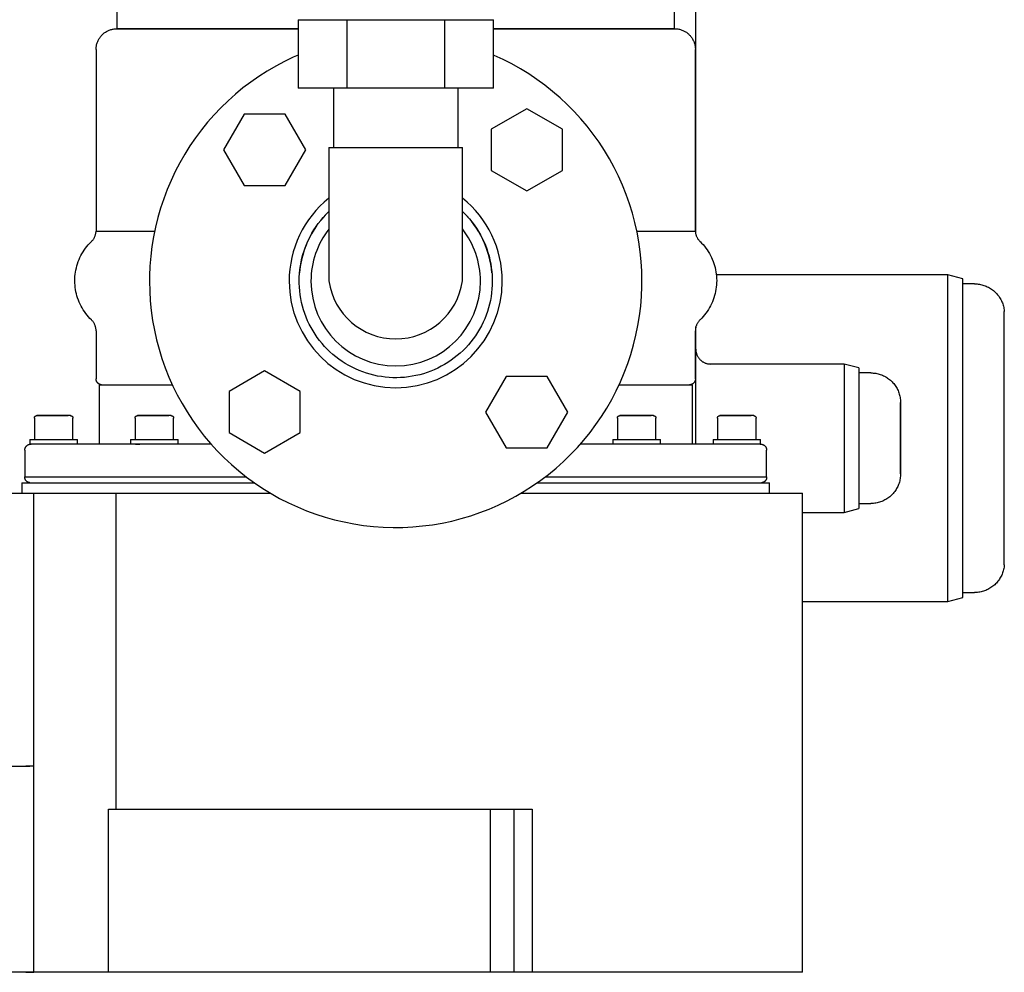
# Model space of a CAD drawing. Header units: millimetres. Extents: x -599 to 599, y 0 to 716.
# Tile 6 of 7: x 267 to 599, y 0 to 321. Entities that reach past the tile are written whole.
import ezdxf

# ---------------------------------------------------------------- set-up
doc = ezdxf.new("R2010")
doc.units = ezdxf.units.MM
for name, color, linetype, true_color in [('Material 1', 251, 'Continuous', 0x505050), ('Material 2', 7, 'Continuous', 0xe6e6e6), ('Material 3', 5, 'Continuous', 0x0000ff)]:
    doc.layers.add(name, color=color, linetype=linetype, true_color=true_color)

msp = doc.modelspace()

# ---------------------------------------------------------------- linework, layer by layer
at = {"layer": 'Material 1'}
for p, q in [((495, 248.82), (495, 347.58)), ((494.86, 249.8), (494.86, 311)), ((475.12, 249.8), (494.86, 249.8)), ((579.98, 235), (501.92, 235)), ((584.98, 233.66), (579.98, 235)), ((579.98, 125), (579.98, 235)), ((584.98, 126.34), (584.98, 233.66)), ((588.98, 232), (584.98, 232)), ((598.98, 137.33), (598.98, 222.67)), ((545, 205), (500, 205)), ((550, 203.66), (545, 205)), ((545, 205), (545, 180)), ((550, 203.66), (550, 180)), ((554.04, 202), (550, 202)), ((545, 180), (545, 155)), ((550, 180), (550, 156.34)), ((255.8, 161.44), (271.86, 161.44)), ((271.86, 161.44), (299.68, 161.44)), ((271.86, 0), (271.86, 161.44)), ((299.68, 161.44), (351.79, 161.44)), ((299.68, 54.96), (299.68, 161.44)), ((436.02, 161.44), (439.51, 161.44)), ((439.51, 161.44), (530.98, 161.44)), ((530.98, 0), (530.98, 161.44)), ((545, 155), (550, 156.34)), ((550, 158), (554.04, 158)), ((530.96, 155), (545, 155)), ((579.98, 125), (584.98, 126.34)), ((584.98, 128), (588.98, 128)), ((530.96, 125), (579.98, 125)), ((236, 69.51), (270.5, 69.51)), ((271.86, 69.51), (269.15, 69.51)), ((271.86, 0), (271.86, 69.51)), ((297.05, 0), (297.05, 54.96)), ((297.05, 54.96), (299.68, 54.96)), ((299.68, 54.96), (439.51, 54.96)), ((425.68, 54.96), (425.68, 0)), ((433.64, 54.96), (433.64, 0)), ((439.51, 54.96), (439.87, 54.96)), ((439.87, 54.96), (439.87, 0)), ((270.5, 0), (236, 0)), ((271.86, 0), (269.15, 0)), ((269.15, 0), (271.86, 0)), ((297.05, 0), (271.86, 0)), ((425.68, 0), (297.05, 0)), ((433.64, 0), (425.68, 0)), ((439.87, 0), (433.64, 0)), ((530.98, 0), (439.87, 0))]:
    msp.add_line(p, q, dxfattribs=at)
at = {"layer": 'Material 1', "flags": 128}
for points in [[(487.68, 318), (487.84, 318), (487.86, 318)], [(487.93, 318), (488.14, 317.99), (488.42, 317.98), (488.7, 317.95), (488.98, 317.91), (489.25, 317.86), (489.53, 317.8), (489.8, 317.73), (490.06, 317.64), (490.33, 317.55), (490.59, 317.45), (490.84, 317.33), (491.09, 317.21), (491.34, 317.07), (491.58, 316.93), (491.81, 316.78), (492.04, 316.61), (492.26, 316.44), (492.48, 316.26), (492.68, 316.07), (492.88, 315.88), (493.07, 315.67), (493.26, 315.46), (493.43, 315.24), (493.6, 315.01), (493.75, 314.78), (493.9, 314.54), (494.04, 314.3), (494.16, 314.05), (494.28, 313.8), (494.39, 313.54), (494.48, 313.27), (494.57, 313.01), (494.64, 312.74), (494.71, 312.46), (494.76, 312.19), (494.8, 311.91), (494.83, 311.63), (494.85, 311.36), (494.86, 311.08), (494.86, 311)], [(494.86, 249.8), (494.87, 249.59), (494.89, 249.39), (494.92, 249.19), (494.95, 248.98), (495, 248.78), (495.05, 248.59), (495.11, 248.39), (495.17, 248.2), (495.25, 248.01), (495.33, 247.82), (495.42, 247.64), (495.52, 247.46), (495.62, 247.28), (495.73, 247.11), (495.85, 246.94), (495.97, 246.78), (496.1, 246.62), (496.24, 246.47), (496.38, 246.33), (496.42, 246.29)], [(496.42, 246.29), (496.94, 245.77), (497.43, 245.23), (497.91, 244.67), (498.36, 244.09), (498.79, 243.49), (499.19, 242.88), (499.57, 242.25), (499.93, 241.61), (500.25, 240.95), (500.56, 240.28), (500.83, 239.6), (501.08, 238.91), (501.3, 238.21), (501.49, 237.5), (501.65, 236.78), (501.78, 236.06), (501.89, 235.33), (501.96, 234.6), (502.01, 233.87), (502.03, 233.13), (502.01, 232.4), (501.97, 231.67), (501.9, 230.93), (501.8, 230.21), (501.67, 229.48), (501.51, 228.77), (501.33, 228.06), (501.11, 227.35), (500.87, 226.66), (500.6, 225.98), (500.3, 225.31), (499.97, 224.65), (499.62, 224), (499.25, 223.37), (498.85, 222.75), (498.42, 222.16), (497.97, 221.57), (497.5, 221.01), (497.01, 220.47), (496.49, 219.94), (496.42, 219.87)], [(588.98, 232), (589.38, 231.99), (589.78, 231.97), (590.18, 231.93), (590.57, 231.87), (590.97, 231.8), (591.36, 231.71), (591.75, 231.61), (592.13, 231.49), (592.51, 231.36), (592.88, 231.21), (593.25, 231.05), (593.61, 230.87), (593.96, 230.67), (594.3, 230.47), (594.64, 230.25), (594.96, 230.02), (595.28, 229.77), (595.59, 229.51), (595.88, 229.24), (596.17, 228.96), (596.44, 228.67), (596.7, 228.36), (596.95, 228.05), (597.19, 227.72), (597.41, 227.39), (597.62, 227.05), (597.82, 226.7), (598, 226.34), (598.17, 225.98), (598.32, 225.61), (598.46, 225.23), (598.58, 224.85), (598.69, 224.46), (598.78, 224.07), (598.85, 223.68), (598.91, 223.28), (598.96, 222.88), (598.98, 222.67)], [(496.42, 219.87), (496.27, 219.73), (496.14, 219.58), (496.01, 219.42), (495.88, 219.26), (495.76, 219.09), (495.65, 218.92), (495.54, 218.75), (495.45, 218.57), (495.35, 218.39), (495.27, 218.2), (495.19, 218.01), (495.13, 217.82), (495.06, 217.63), (495.01, 217.43), (494.97, 217.23), (494.93, 217.03), (494.9, 216.83), (494.88, 216.63), (494.87, 216.42), (494.86, 216.22), (494.86, 216.2)], [(495, 210), (495, 209.8), (495.02, 209.6), (495.04, 209.4), (495.06, 209.2), (495.1, 209.01), (495.14, 208.81), (495.19, 208.62), (495.25, 208.43), (495.32, 208.24), (495.39, 208.05), (495.48, 207.87), (495.57, 207.69), (495.66, 207.52), (495.76, 207.34), (495.87, 207.18), (495.99, 207.01), (496.11, 206.86), (496.24, 206.7), (496.38, 206.56), (496.52, 206.41), (496.66, 206.28), (496.81, 206.15), (496.97, 206.02), (497.13, 205.9), (497.3, 205.79), (497.47, 205.69), (497.64, 205.59), (497.82, 205.5), (498, 205.42), (498.19, 205.34), (498.38, 205.27), (498.57, 205.21), (498.76, 205.16), (498.95, 205.11), (499.15, 205.07), (499.35, 205.04), (499.55, 205.02), (499.75, 205.01), (499.95, 205), (500, 205)], [(554.04, 202), (554.44, 201.99), (554.83, 201.97), (555.23, 201.93), (555.63, 201.87), (556.02, 201.8), (556.41, 201.71), (556.79, 201.61), (557.17, 201.49), (557.55, 201.36), (557.92, 201.21), (558.28, 201.05), (558.64, 200.87), (558.99, 200.68), (559.33, 200.48), (559.66, 200.26), (559.99, 200.03), (560.3, 199.78), (560.61, 199.53), (560.9, 199.26), (561.18, 198.98), (561.46, 198.69), (561.72, 198.39), (561.96, 198.07), (562.2, 197.75), (562.42, 197.42), (562.63, 197.08), (562.82, 196.73), (563, 196.38), (563.17, 196.02), (563.32, 195.65), (563.46, 195.27), (563.58, 194.89), (563.69, 194.51), (563.78, 194.12), (563.86, 193.73), (563.91, 193.34), (563.96, 192.94), (563.99, 192.54), (564, 192.15), (564, 192.04)], [(564, 180), (564, 180.48), (564, 180.96), (564, 181.44), (564, 181.92), (564, 182.39), (564, 182.86), (564, 183.33), (564, 183.79), (564, 184.24), (564, 184.69), (564, 185.13), (564, 185.56), (564, 185.98), (564, 186.39), (564, 186.8), (564, 187.19), (564, 187.57), (564, 187.94), (564, 188.29), (564, 188.64), (564, 188.96), (564, 189.28), (564, 189.58), (564, 189.86), (564, 190.13), (564, 190.38), (564, 190.62), (564, 190.84), (564, 191.04), (564, 191.22), (564, 191.39), (564, 191.53), (564, 191.66), (564, 191.77), (564, 191.86), (564, 191.94), (564, 191.99), (564, 192.02), (564, 192.04), (564, 192.04)], [(564, 192.04), (564, 192.03), (564, 192), (564, 191.95), (564, 191.88), (564, 191.8), (564, 191.69), (564, 191.57), (564, 191.43), (564, 191.27), (564, 191.09), (564, 190.89), (564, 190.68), (564, 190.45), (564, 190.2), (564, 189.94), (564, 189.66), (564, 189.36), (564, 189.05), (564, 188.73), (564, 188.39), (564, 188.04), (564, 187.67), (564, 187.29), (564, 186.9), (564, 186.5), (564, 186.09), (564, 185.67), (564, 185.25), (564, 184.81), (564, 184.36), (564, 183.91), (564, 183.45), (564, 182.99), (564, 182.52), (564, 182.05), (564, 181.57), (564, 181.09), (564, 180.61), (564, 180.13), (564, 180)], [(564, 180), (564, 179.52), (564, 179.04), (564, 178.56), (564, 178.08), (564, 177.61), (564, 177.14), (564, 176.67), (564, 176.21), (564, 175.76), (564, 175.31), (564, 174.87), (564, 174.44), (564, 174.02), (564, 173.61), (564, 173.2), (564, 172.81), (564, 172.43), (564, 172.06), (564, 171.71), (564, 171.36), (564, 171.04), (564, 170.72), (564, 170.42), (564, 170.14), (564, 169.87), (564, 169.62), (564, 169.38), (564, 169.16), (564, 168.96), (564, 168.78), (564, 168.61), (564, 168.47), (564, 168.34), (564, 168.23), (564, 168.14), (564, 168.06), (564, 168.01), (564, 167.98), (564, 167.96), (564, 167.96)], [(564, 167.96), (564, 167.97), (564, 168), (564, 168.05), (564, 168.12), (564, 168.2), (564, 168.31), (564, 168.43), (564, 168.57), (564, 168.73), (564, 168.91), (564, 169.11), (564, 169.32), (564, 169.55), (564, 169.8), (564, 170.06), (564, 170.34), (564, 170.64), (564, 170.95), (564, 171.27), (564, 171.61), (564, 171.96), (564, 172.33), (564, 172.71), (564, 173.1), (564, 173.5), (564, 173.91), (564, 174.33), (564, 174.75), (564, 175.19), (564, 175.64), (564, 176.09), (564, 176.55), (564, 177.01), (564, 177.48), (564, 177.95), (564, 178.43), (564, 178.91), (564, 179.39), (564, 179.87), (564, 180)], [(564, 167.96), (563.99, 167.56), (563.97, 167.17), (563.93, 166.77), (563.87, 166.37), (563.8, 165.98), (563.71, 165.59), (563.61, 165.21), (563.49, 164.83), (563.36, 164.45), (563.21, 164.08), (563.05, 163.72), (562.87, 163.36), (562.68, 163.01), (562.48, 162.67), (562.26, 162.34), (562.03, 162.01), (561.78, 161.7), (561.53, 161.39), (561.26, 161.1), (560.98, 160.82), (560.69, 160.54), (560.39, 160.28), (560.07, 160.04), (559.75, 159.8), (559.42, 159.58), (559.08, 159.37), (558.73, 159.18), (558.38, 159), (558.02, 158.83), (557.65, 158.68), (557.27, 158.54), (556.89, 158.42), (556.51, 158.31), (556.12, 158.22), (555.73, 158.14), (555.34, 158.09), (554.94, 158.04), (554.54, 158.01), (554.15, 158), (554.04, 158)], [(598.98, 137.33), (598.94, 136.93), (598.89, 136.53), (598.82, 136.13), (598.74, 135.74), (598.64, 135.35), (598.52, 134.97), (598.39, 134.59), (598.25, 134.21), (598.09, 133.85), (597.91, 133.49), (597.73, 133.13), (597.52, 132.79), (597.31, 132.45), (597.08, 132.12), (596.83, 131.8), (596.58, 131.49), (596.31, 131.19), (596.03, 130.9), (595.74, 130.63), (595.44, 130.36), (595.13, 130.11), (594.81, 129.87), (594.48, 129.64), (594.14, 129.43), (593.79, 129.23), (593.44, 129.05), (593.07, 128.88), (592.7, 128.72), (592.33, 128.58), (591.95, 128.45), (591.56, 128.34), (591.17, 128.24), (590.78, 128.16), (590.38, 128.1), (589.99, 128.05), (589.59, 128.02), (589.19, 128), (588.98, 128)]]:
    msp.add_lwpolyline(points, dxfattribs=at)
at = {"layer": 'Material 2'}
for p, q in [((372.93, 297.98), (372.93, 277.98)), ((414.9, 277.98), (414.9, 297.98)), ((342.74, 289.19), (335.81, 277.19)), ((356.6, 289.19), (342.74, 289.19)), ((363.52, 277.19), (356.6, 289.19)), ((438.06, 291.05), (426.06, 284.12)), ((450.06, 284.12), (438.06, 291.05)), ((426.06, 284.12), (426.06, 270.27)), ((450.06, 270.27), (450.06, 284.12)), ((335.81, 277.19), (342.74, 265.19)), ((356.6, 265.19), (363.52, 277.19)), ((371.35, 277.98), (416.35, 277.98)), ((426.06, 270.27), (438.06, 263.34)), ((438.06, 263.34), (450.06, 270.27)), ((342.74, 265.19), (356.6, 265.19)), ((349.67, 202.66), (337.67, 195.73)), ((361.67, 195.73), (349.67, 202.66)), ((431.08, 200.8), (424.15, 188.8)), ((444.94, 200.8), (431.08, 200.8)), ((451.87, 188.8), (444.94, 200.8)), ((337.67, 195.73), (337.67, 181.88)), ((361.67, 181.88), (361.67, 195.73)), ((424.15, 188.8), (431.08, 176.8)), ((444.94, 176.8), (451.87, 188.8)), ((337.67, 181.88), (349.67, 174.95)), ((349.67, 174.95), (361.67, 181.88)), ((431.08, 176.8), (444.94, 176.8))]:
    msp.add_line(p, q, dxfattribs=at)
at = {"layer": 'Material 2', "flags": 128}
for points in [[(361.03, 309.13), (359.32, 308.39), (356.33, 306.95), (353.4, 305.39), (350.54, 303.71), (347.74, 301.92), (345.02, 300.02), (342.37, 298.02), (339.81, 295.91), (337.33, 293.69), (334.95, 291.39), (332.66, 288.98), (330.47, 286.49), (328.37, 283.91), (326.39, 281.25), (324.51, 278.52), (322.74, 275.71), (321.09, 272.83), (319.55, 269.89), (318.13, 266.88), (316.83, 263.83), (315.66, 260.72), (314.61, 257.57), (313.69, 254.38), (312.89, 251.16), (312.23, 247.91), (311.69, 244.63), (311.29, 241.34), (311.02, 238.03), (310.88, 234.71), (310.86, 232.92)], [(476.86, 232.92), (476.8, 236.24), (476.6, 239.55), (476.27, 242.86), (475.8, 246.14), (475.21, 249.41), (474.48, 252.65), (473.63, 255.86), (472.65, 259.03), (471.54, 262.16), (470.31, 265.24), (468.96, 268.27), (467.48, 271.25), (465.89, 274.16), (464.18, 277.01), (462.37, 279.78), (460.44, 282.49), (458.4, 285.11), (456.26, 287.65), (454.02, 290.1), (451.69, 292.46), (449.26, 294.72), (446.75, 296.89), (444.15, 298.95), (441.46, 300.91), (438.71, 302.76), (435.88, 304.5), (432.98, 306.12), (430.02, 307.63), (427.01, 309.01), (426.85, 309.08)], [(371.35, 277.98), (371.35, 276.18), (371.35, 274.39), (371.35, 272.6), (371.35, 270.82), (371.35, 269.05), (371.35, 267.29), (371.35, 265.55), (371.35, 263.83), (371.35, 262.14), (371.35, 260.47), (371.35, 258.82), (371.35, 257.21), (371.35, 255.63), (371.35, 254.09), (371.35, 252.58), (371.35, 251.12), (371.35, 249.7), (371.35, 248.32), (371.35, 246.99), (371.35, 245.71), (371.35, 244.49), (371.35, 243.31), (371.35, 242.19), (371.35, 241.13), (371.35, 240.13), (371.35, 239.19), (371.35, 238.31), (371.35, 237.49), (371.35, 236.74), (371.35, 236.06), (371.35, 235.44), (371.35, 234.89), (371.35, 234.41), (371.35, 234), (371.35, 233.65), (371.35, 233.38), (371.35, 233.19), (371.35, 233.06), (371.35, 233), (371.35, 233)], [(416.35, 233), (416.35, 233.04), (416.35, 233.14), (416.35, 233.32), (416.35, 233.57), (416.35, 233.9), (416.35, 234.29), (416.35, 234.75), (416.35, 235.28), (416.35, 235.88), (416.35, 236.55), (416.35, 237.28), (416.35, 238.08), (416.35, 238.95), (416.35, 239.87), (416.35, 240.86), (416.35, 241.9), (416.35, 243.01), (416.35, 244.16), (416.35, 245.38), (416.35, 246.64), (416.35, 247.96), (416.35, 249.32), (416.35, 250.73), (416.35, 252.18), (416.35, 253.68), (416.35, 255.21), (416.35, 256.78), (416.35, 258.38), (416.35, 260.02), (416.35, 261.68), (416.35, 263.37), (416.35, 265.09), (416.35, 266.82), (416.35, 268.57), (416.35, 270.34), (416.35, 272.12), (416.35, 273.9), (416.35, 275.7), (416.35, 277.5), (416.35, 277.98)], [(361.32, 232.92), (361.35, 234.22), (361.42, 235.52), (361.55, 236.81), (361.73, 238.1), (361.97, 239.38), (362.25, 240.65), (362.59, 241.91), (362.97, 243.16), (363.41, 244.38), (363.89, 245.59), (364.42, 246.78), (365, 247.95), (365.62, 249.09), (366.29, 250.21), (367, 251.29), (367.76, 252.35), (368.56, 253.38), (369.4, 254.38), (370.27, 255.34), (371.19, 256.26), (371.35, 256.42)], [(416.35, 256.43), (416.96, 255.84), (417.86, 254.9), (418.72, 253.92), (419.54, 252.91), (420.32, 251.87), (421.06, 250.8), (421.75, 249.7), (422.4, 248.57), (423, 247.41), (423.56, 246.24), (424.06, 245.04), (424.53, 243.82), (424.94, 242.59), (425.3, 241.34), (425.61, 240.07), (425.87, 238.8), (426.08, 237.51), (426.24, 236.22), (426.34, 234.92), (426.4, 233.62), (426.41, 232.92)], [(310.86, 232.92), (310.93, 229.6), (311.13, 226.29), (311.46, 222.98), (311.92, 219.7), (312.52, 216.43), (313.24, 213.19), (314.09, 209.98), (315.08, 206.81), (316.18, 203.68), (317.41, 200.6), (318.77, 197.57), (320.24, 194.59), (321.83, 191.68), (323.54, 188.83), (325.36, 186.05), (327.29, 183.35), (329.32, 180.73), (331.46, 178.19), (333.7, 175.74), (336.04, 173.38), (338.46, 171.11), (340.98, 168.95), (343.58, 166.88), (346.26, 164.93), (349.02, 163.08), (351.85, 161.34), (354.74, 159.72), (357.7, 158.21), (360.72, 156.82), (363.79, 155.56), (366.9, 154.42), (370.07, 153.4), (373.26, 152.52), (376.5, 151.76), (379.76, 151.13), (383.04, 150.63), (386.34, 150.26), (389.65, 150.03), (392.97, 149.92), (396.29, 149.95), (399.6, 150.12), (402.91, 150.41), (406.2, 150.84), (409.47, 151.4), (412.72, 152.09), (415.94, 152.91), (419.12, 153.86), (422.26, 154.93), (425.36, 156.13), (428.4, 157.45), (431.39, 158.89), (434.32, 160.45), (437.19, 162.13), (439.99, 163.91), (442.71, 165.81), (445.35, 167.82), (447.91, 169.93), (450.39, 172.14), (452.78, 174.45), (455.07, 176.86), (457.26, 179.35), (459.35, 181.93), (461.34, 184.59), (463.22, 187.32), (464.98, 190.13), (466.64, 193.01), (468.18, 195.95), (469.59, 198.95), (470.89, 202.01), (472.07, 205.12), (473.12, 208.26), (474.04, 211.45), (474.83, 214.68), (475.5, 217.93), (476.03, 221.21), (476.43, 224.5), (476.7, 227.81), (476.84, 231.13), (476.86, 232.92)], [(426.41, 232.92), (426.38, 231.62), (426.3, 230.32), (426.17, 229.02), (425.99, 227.73), (425.76, 226.45), (425.47, 225.18), (425.14, 223.93), (424.75, 222.68), (424.32, 221.46), (423.84, 220.25), (423.31, 219.06), (422.73, 217.89), (422.1, 216.75), (421.43, 215.63), (420.72, 214.54), (419.97, 213.48), (419.17, 212.46), (418.33, 211.46), (417.45, 210.5), (416.54, 209.57), (415.58, 208.69), (414.6, 207.84), (413.58, 207.03), (412.53, 206.26), (411.45, 205.53), (410.34, 204.85), (409.2, 204.22), (408.04, 203.63), (406.86, 203.08), (405.65, 202.59), (404.43, 202.14), (403.19, 201.74), (401.94, 201.39), (400.67, 201.1), (399.39, 200.85), (398.11, 200.65), (396.81, 200.51), (395.51, 200.42), (394.21, 200.38), (392.91, 200.39), (391.61, 200.45), (390.32, 200.57), (389.02, 200.74), (387.74, 200.96), (386.47, 201.23), (385.21, 201.55), (383.96, 201.92), (382.73, 202.34), (381.51, 202.81), (380.32, 203.33), (379.15, 203.89), (378, 204.5), (376.87, 205.16), (375.78, 205.86), (374.71, 206.61), (373.67, 207.39), (372.67, 208.22), (371.7, 209.09), (370.76, 210), (369.87, 210.94), (369.01, 211.91), (368.19, 212.93), (367.41, 213.97), (366.67, 215.04), (365.98, 216.14), (365.33, 217.27), (364.73, 218.43), (364.17, 219.6), (363.66, 220.8), (363.2, 222.02), (362.79, 223.25), (362.43, 224.5), (362.11, 225.77), (361.85, 227.04), (361.64, 228.33), (361.49, 229.62), (361.38, 230.92), (361.33, 232.22), (361.32, 232.92)]]:
    msp.add_lwpolyline(points, dxfattribs=at)
at = {"layer": 'Material 2'}
for centre, radius, start, end in [((393.86, 232.92), 35.92, 128.8261, 180), ((393.86, 232.92), 35.92, 0, 51.2056), ((393.86, 232.92), 32.55, 133.783, 140), ((393.86, 232.92), 32.55, 5, 46.2547), ((393.86, 232.92), 32.55, 145, 175), ((393.86, 232.92), 28.56, 142.0519, 180), ((393.86, 232.92), 28.56, 0, 37.9992), ((393.86, 232.92), 35.92, 180, 0), ((393.86, 232.92), 28.56, 180, 0), ((393.85, 236.2), 22.73, 188.0888, 351.9112)]:
    msp.add_arc(centre, radius, start, end, dxfattribs=at)
at = {"layer": 'Material 3'}
for p, q in [((299.86, 334), (299.86, 318)), ((487.86, 318), (487.86, 334)), ((361.03, 321.04), (377.48, 321.04)), ((361.03, 321.04), (361.03, 297.98)), ((377.48, 321.04), (410.39, 321.04)), ((377.48, 297.98), (377.48, 321.04)), ((410.39, 321.04), (426.85, 321.04)), ((410.39, 297.98), (410.39, 321.04)), ((426.85, 297.98), (426.85, 321.04)), ((361.02, 318), (299.86, 318)), ((299.86, 318), (361.02, 318)), ((487.86, 318), (426.86, 318)), ((426.86, 318), (487.86, 318)), ((292.86, 311), (292.86, 249.8)), ((377.48, 297.98), (361.03, 297.98)), ((410.39, 297.98), (377.48, 297.98)), ((426.85, 297.98), (410.39, 297.98)), ((292.86, 249.8), (312.61, 249.8)), ((292.86, 216.2), (292.86, 200)), ((494.86, 200), (494.86, 216.2)), ((495, 178), (495, 217.55)), ((293.86, 198), (293.86, 178)), ((293.86, 198), (318.52, 198)), ((469.2, 198), (493.86, 198)), ((492.76, 198), (492.84, 198)), ((492.95, 198), (492.88, 198)), ((493.86, 178), (493.86, 198)), ((272.06, 186.8), (272.06, 179.6)), ((272.92, 187.6), (283.44, 187.6)), ((285.06, 179.6), (285.06, 186.8)), ((305.99, 186.8), (305.99, 179.6)), ((306.85, 187.6), (317.37, 187.6)), ((318.99, 179.6), (318.99, 186.8)), ((468.56, 186.8), (468.56, 179.6)), ((469.42, 187.6), (479.95, 187.6)), ((481.56, 179.6), (481.56, 186.8)), ((502.31, 186.8), (502.31, 179.6)), ((503.17, 187.6), (513.69, 187.6)), ((515.31, 179.6), (515.31, 186.8)), ((270.56, 179.6), (270.56, 178)), ((270.56, 179.6), (286.56, 179.6)), ((286.56, 178), (286.56, 179.6)), ((304.49, 179.6), (304.49, 178)), ((304.49, 179.6), (320.49, 179.6)), ((320.49, 178), (320.49, 179.6)), ((467.06, 179.6), (467.06, 178)), ((467.06, 179.6), (483.06, 179.6)), ((483.06, 178), (483.06, 179.6)), ((500.81, 179.6), (500.81, 178)), ((500.81, 179.6), (516.81, 179.6)), ((516.81, 178), (516.81, 179.6)), ((268.86, 176), (268.86, 167)), ((270.56, 178), (270.95, 178)), ((270.94, 178), (270.96, 178)), ((306.14, 178), (307.62, 178)), ((518.86, 167), (518.86, 176)), ((268.86, 167), (343.52, 167)), ((444.2, 167), (518.86, 167)), ((267.86, 165), (267.86, 161.44)), ((267.86, 165), (346.16, 165)), ((441.57, 165), (519.86, 165)), ((519.86, 161.44), (519.86, 165))]:
    msp.add_line(p, q, dxfattribs=at)
at = {"layer": 'Material 3', "flags": 128}
for points in [[(292.86, 311), (292.87, 311.28), (292.88, 311.56), (292.91, 311.84), (292.95, 312.12), (293, 312.39), (293.06, 312.66), (293.13, 312.93), (293.22, 313.2), (293.31, 313.47), (293.41, 313.73), (293.53, 313.98), (293.65, 314.23), (293.79, 314.48), (293.93, 314.72), (294.09, 314.95), (294.25, 315.18), (294.42, 315.4), (294.6, 315.62), (294.79, 315.82), (294.99, 316.02), (295.19, 316.21), (295.4, 316.4), (295.62, 316.57), (295.85, 316.73), (296.08, 316.89), (296.32, 317.04), (296.56, 317.17), (296.81, 317.3), (297.07, 317.42), (297.33, 317.52), (297.59, 317.62), (297.86, 317.71), (298.13, 317.78), (298.4, 317.85), (298.67, 317.9), (298.95, 317.94), (299.23, 317.97), (299.51, 317.99), (299.79, 318), (299.86, 318)], [(299.86, 318), (299.94, 318), (300.07, 318)], [(361.03, 318), (358.19, 318), (354.74, 318), (351.36, 318), (348.04, 318), (344.79, 318), (341.63, 318), (338.54, 318), (335.55, 318), (332.65, 318), (329.84, 318), (327.14, 318), (324.55, 318), (322.06, 318), (319.69, 318), (317.44, 318), (315.32, 318), (313.31, 318), (311.44, 318), (309.7, 318), (308.09, 318), (306.62, 318), (305.29, 318), (304.11, 318), (303.06, 318), (302.16, 318), (301.41, 318), (300.8, 318), (300.35, 318), (300.04, 318), (299.88, 318), (299.86, 318)], [(487.86, 318), (487.79, 318), (487.56, 318), (487.19, 318), (486.66, 318), (485.99, 318), (485.17, 318), (484.2, 318), (483.09, 318), (481.84, 318), (480.44, 318), (478.91, 318), (477.24, 318), (475.44, 318), (473.5, 318), (471.44, 318), (469.26, 318), (466.95, 318), (464.53, 318), (462, 318), (459.35, 318), (456.6, 318), (453.75, 318), (450.81, 318), (447.77, 318), (444.65, 318), (441.45, 318), (438.17, 318), (434.82, 318), (431.4, 318), (427.92, 318), (426.85, 318)], [(291.31, 246.29), (291.45, 246.44), (291.59, 246.59), (291.72, 246.74), (291.85, 246.9), (291.97, 247.07), (292.08, 247.24), (292.18, 247.42), (292.28, 247.59), (292.37, 247.78), (292.46, 247.96), (292.53, 248.15), (292.6, 248.35), (292.66, 248.54), (292.72, 248.74), (292.76, 248.94), (292.8, 249.14), (292.83, 249.34), (292.85, 249.54), (292.86, 249.75), (292.86, 249.8)], [(291.31, 219.87), (290.79, 220.39), (290.29, 220.93), (289.82, 221.49), (289.36, 222.07), (288.94, 222.67), (288.53, 223.28), (288.15, 223.91), (287.8, 224.55), (287.47, 225.21), (287.17, 225.88), (286.89, 226.56), (286.65, 227.25), (286.43, 227.96), (286.24, 228.67), (286.08, 229.38), (285.94, 230.1), (285.84, 230.83), (285.76, 231.56), (285.72, 232.29), (285.7, 233.03), (285.71, 233.76), (285.75, 234.5), (285.82, 235.23), (285.92, 235.96), (286.05, 236.68), (286.21, 237.4), (286.4, 238.11), (286.61, 238.81), (286.86, 239.5), (287.13, 240.18), (287.43, 240.86), (287.75, 241.52), (288.1, 242.16), (288.48, 242.79), (288.88, 243.41), (289.3, 244.01), (289.75, 244.59), (290.22, 245.15), (290.72, 245.7), (291.23, 246.22), (291.31, 246.29)], [(292.86, 216.2), (292.86, 216.41), (292.85, 216.61), (292.83, 216.81), (292.8, 217.02), (292.76, 217.22), (292.72, 217.42), (292.66, 217.61), (292.6, 217.81), (292.54, 218), (292.46, 218.19), (292.38, 218.38), (292.29, 218.56), (292.19, 218.74), (292.08, 218.91), (291.97, 219.08), (291.85, 219.25), (291.73, 219.41), (291.6, 219.57), (291.46, 219.72), (291.32, 219.86), (291.31, 219.87)], [(294.7, 198.01), (294.62, 198.01), (294.54, 198.03), (294.47, 198.04), (294.39, 198.06), (294.31, 198.08), (294.23, 198.1), (294.16, 198.13), (294.08, 198.16), (294.01, 198.19), (293.94, 198.23), (293.87, 198.26), (293.8, 198.31), (293.73, 198.35), (293.67, 198.4), (293.6, 198.44), (293.54, 198.5), (293.48, 198.55), (293.43, 198.61), (293.37, 198.67), (293.32, 198.73), (293.27, 198.79), (293.22, 198.85), (293.18, 198.92), (293.14, 198.99), (293.1, 199.06), (293.06, 199.13), (293.03, 199.2), (293, 199.28), (292.97, 199.35), (292.95, 199.43), (292.92, 199.5), (292.91, 199.58), (292.89, 199.66), (292.88, 199.74), (292.87, 199.82), (292.86, 199.9), (292.86, 199.98), (292.86, 200)], [(494.86, 200), (494.86, 199.92), (494.86, 199.84), (494.85, 199.76), (494.84, 199.68), (494.82, 199.6), (494.81, 199.52), (494.78, 199.45), (494.76, 199.37), (494.73, 199.3), (494.7, 199.22), (494.67, 199.15), (494.64, 199.08), (494.6, 199.01), (494.56, 198.94), (494.51, 198.87), (494.47, 198.81), (494.42, 198.74), (494.37, 198.68), (494.31, 198.62), (494.26, 198.57), (494.2, 198.51), (494.14, 198.46), (494.07, 198.41), (494.01, 198.36), (493.94, 198.32), (493.87, 198.28), (493.81, 198.24), (493.73, 198.2), (493.66, 198.17), (493.59, 198.14), (493.51, 198.11), (493.44, 198.08), (493.36, 198.06), (493.28, 198.04), (493.2, 198.03), (493.12, 198.02), (493.04, 198.01)], [(272.06, 186.8), (272.06, 186.83), (272.06, 186.86), (272.06, 186.9), (272.07, 186.93), (272.07, 186.96), (272.08, 186.99), (272.09, 187.02), (272.1, 187.05), (272.11, 187.08), (272.12, 187.11), (272.13, 187.14), (272.15, 187.17), (272.16, 187.2), (272.18, 187.23), (272.2, 187.25), (272.22, 187.28), (272.24, 187.3), (272.26, 187.33), (272.28, 187.35), (272.3, 187.38), (272.32, 187.4), (272.35, 187.42), (272.37, 187.44), (272.4, 187.46), (272.43, 187.47), (272.45, 187.49), (272.48, 187.51), (272.51, 187.52), (272.54, 187.54), (272.57, 187.55), (272.6, 187.56), (272.63, 187.57), (272.66, 187.58), (272.69, 187.58), (272.72, 187.59), (272.76, 187.6), (272.79, 187.6), (272.82, 187.6), (272.85, 187.6), (272.86, 187.6)], [(284.26, 187.6), (284.25, 187.6), (284.24, 187.6), (284.21, 187.6), (284.18, 187.6), (284.14, 187.6), (284.09, 187.6), (284.03, 187.6), (283.97, 187.6), (283.89, 187.6), (283.81, 187.6), (283.71, 187.6), (283.61, 187.6), (283.5, 187.6), (283.39, 187.6), (283.26, 187.6), (283.13, 187.6), (282.99, 187.6), (282.84, 187.6), (282.69, 187.6), (282.53, 187.6), (282.36, 187.6), (282.19, 187.6), (282.01, 187.6), (281.83, 187.6), (281.64, 187.6), (281.44, 187.6), (281.24, 187.6), (281.04, 187.6), (280.83, 187.6), (280.62, 187.6), (280.41, 187.6), (280.19, 187.6), (279.97, 187.6), (279.75, 187.6), (279.53, 187.6), (279.3, 187.6), (279.07, 187.6), (278.85, 187.6), (278.62, 187.6), (278.39, 187.6), (278.16, 187.6), (277.94, 187.6), (277.71, 187.6), (277.49, 187.6), (277.26, 187.6), (277.04, 187.6), (276.82, 187.6), (276.61, 187.6), (276.4, 187.6), (276.19, 187.6), (275.98, 187.6), (275.78, 187.6), (275.58, 187.6), (275.39, 187.6), (275.2, 187.6), (275.02, 187.6), (274.85, 187.6), (274.68, 187.6), (274.51, 187.6), (274.36, 187.6), (274.21, 187.6), (274.06, 187.6), (273.93, 187.6), (273.8, 187.6), (273.68, 187.6), (273.56, 187.6), (273.46, 187.6), (273.36, 187.6), (273.27, 187.6), (273.19, 187.6), (273.12, 187.6), (273.05, 187.6), (273, 187.6), (272.95, 187.6), (272.92, 187.6), (272.89, 187.6), (272.87, 187.6), (272.86, 187.6), (272.86, 187.6)], [(272.86, 187.6), (272.86, 187.6), (272.88, 187.6), (272.9, 187.6), (272.93, 187.6), (272.97, 187.6), (272.99, 187.6)], [(284.18, 187.6), (284.2, 187.6), (284.23, 187.6), (284.24, 187.6), (284.25, 187.6), (284.26, 187.6)], [(284.26, 187.6), (284.29, 187.6), (284.32, 187.6), (284.35, 187.6), (284.38, 187.59), (284.42, 187.59), (284.45, 187.58), (284.48, 187.57), (284.51, 187.56), (284.54, 187.55), (284.57, 187.54), (284.6, 187.53), (284.63, 187.51), (284.65, 187.5), (284.68, 187.48), (284.71, 187.46), (284.73, 187.44), (284.76, 187.42), (284.78, 187.4), (284.81, 187.38), (284.83, 187.36), (284.85, 187.34), (284.87, 187.31), (284.89, 187.29), (284.91, 187.26), (284.93, 187.23), (284.95, 187.21), (284.96, 187.18), (284.98, 187.15), (284.99, 187.12), (285, 187.09), (285.01, 187.06), (285.02, 187.03), (285.03, 187), (285.04, 186.97), (285.05, 186.94), (285.05, 186.9), (285.05, 186.87), (285.06, 186.84), (285.06, 186.81), (285.06, 186.8)], [(305.99, 186.8), (305.99, 186.83), (305.99, 186.86), (306, 186.9), (306, 186.93), (306.01, 186.96), (306.01, 186.99), (306.02, 187.02), (306.03, 187.05), (306.04, 187.08), (306.05, 187.11), (306.07, 187.14), (306.08, 187.17), (306.1, 187.2), (306.11, 187.23), (306.13, 187.25), (306.15, 187.28), (306.17, 187.3), (306.19, 187.33), (306.21, 187.35), (306.23, 187.38), (306.26, 187.4), (306.28, 187.42), (306.31, 187.44), (306.33, 187.46), (306.36, 187.47), (306.39, 187.49), (306.41, 187.51), (306.44, 187.52), (306.47, 187.54), (306.5, 187.55), (306.53, 187.56), (306.56, 187.57), (306.59, 187.58), (306.62, 187.58), (306.66, 187.59), (306.69, 187.6), (306.72, 187.6), (306.75, 187.6), (306.78, 187.6), (306.79, 187.6)], [(318.19, 187.6), (318.18, 187.6), (318.17, 187.6), (318.15, 187.6), (318.11, 187.6), (318.07, 187.6), (318.02, 187.6), (317.97, 187.6), (317.9, 187.6), (317.82, 187.6), (317.74, 187.6), (317.64, 187.6), (317.54, 187.6), (317.43, 187.6), (317.32, 187.6), (317.19, 187.6), (317.06, 187.6), (316.92, 187.6), (316.77, 187.6), (316.62, 187.6), (316.46, 187.6), (316.29, 187.6), (316.12, 187.6), (315.94, 187.6), (315.76, 187.6), (315.57, 187.6), (315.37, 187.6), (315.17, 187.6), (314.97, 187.6), (314.76, 187.6), (314.55, 187.6), (314.34, 187.6), (314.12, 187.6), (313.9, 187.6), (313.68, 187.6), (313.46, 187.6), (313.23, 187.6), (313.01, 187.6), (312.78, 187.6), (312.55, 187.6), (312.32, 187.6), (312.1, 187.6), (311.87, 187.6), (311.64, 187.6), (311.42, 187.6), (311.19, 187.6), (310.97, 187.6), (310.76, 187.6), (310.54, 187.6), (310.33, 187.6), (310.12, 187.6), (309.91, 187.6), (309.71, 187.6), (309.51, 187.6), (309.32, 187.6), (309.14, 187.6), (308.95, 187.6), (308.78, 187.6), (308.61, 187.6), (308.44, 187.6), (308.29, 187.6), (308.14, 187.6), (307.99, 187.6), (307.86, 187.6), (307.73, 187.6), (307.61, 187.6), (307.49, 187.6), (307.39, 187.6), (307.29, 187.6), (307.2, 187.6), (307.12, 187.6), (307.05, 187.6), (306.99, 187.6), (306.93, 187.6), (306.89, 187.6), (306.85, 187.6), (306.82, 187.6), (306.8, 187.6), (306.79, 187.6), (306.79, 187.6)], [(306.79, 187.6), (306.8, 187.6), (306.81, 187.6), (306.83, 187.6), (306.86, 187.6), (306.9, 187.6), (306.93, 187.6)], [(318.11, 187.6), (318.13, 187.6), (318.16, 187.6), (318.18, 187.6), (318.19, 187.6), (318.19, 187.6)], [(318.19, 187.6), (318.22, 187.6), (318.25, 187.6), (318.28, 187.6), (318.31, 187.59), (318.35, 187.59), (318.38, 187.58), (318.41, 187.57), (318.44, 187.56), (318.47, 187.55), (318.5, 187.54), (318.53, 187.53), (318.56, 187.51), (318.59, 187.5), (318.61, 187.48), (318.64, 187.46), (318.67, 187.44), (318.69, 187.42), (318.72, 187.4), (318.74, 187.38), (318.76, 187.36), (318.78, 187.34), (318.81, 187.31), (318.83, 187.29), (318.84, 187.26), (318.86, 187.23), (318.88, 187.21), (318.89, 187.18), (318.91, 187.15), (318.92, 187.12), (318.93, 187.09), (318.95, 187.06), (318.96, 187.03), (318.96, 187), (318.97, 186.97), (318.98, 186.94), (318.98, 186.9), (318.99, 186.87), (318.99, 186.84), (318.99, 186.81), (318.99, 186.8)], [(468.56, 186.8), (468.56, 186.83), (468.57, 186.86), (468.57, 186.9), (468.57, 186.93), (468.58, 186.96), (468.59, 186.99), (468.6, 187.02), (468.6, 187.05), (468.62, 187.08), (468.63, 187.11), (468.64, 187.14), (468.65, 187.17), (468.67, 187.2), (468.69, 187.23), (468.7, 187.25), (468.72, 187.28), (468.74, 187.3), (468.76, 187.33), (468.78, 187.35), (468.81, 187.38), (468.83, 187.4), (468.86, 187.42), (468.88, 187.44), (468.91, 187.46), (468.93, 187.47), (468.96, 187.49), (468.99, 187.51), (469.02, 187.52), (469.05, 187.54), (469.08, 187.55), (469.11, 187.56), (469.14, 187.57), (469.17, 187.58), (469.2, 187.58), (469.23, 187.59), (469.26, 187.6), (469.29, 187.6), (469.33, 187.6), (469.36, 187.6), (469.37, 187.6)], [(480.76, 187.6), (480.76, 187.6), (480.74, 187.6), (480.72, 187.6), (480.69, 187.6), (480.65, 187.6), (480.6, 187.6), (480.54, 187.6), (480.47, 187.6), (480.4, 187.6), (480.31, 187.6), (480.22, 187.6), (480.12, 187.6), (480.01, 187.6), (479.89, 187.6), (479.77, 187.6), (479.63, 187.6), (479.49, 187.6), (479.35, 187.6), (479.19, 187.6), (479.03, 187.6), (478.87, 187.6), (478.69, 187.6), (478.52, 187.6), (478.33, 187.6), (478.14, 187.6), (477.95, 187.6), (477.75, 187.6), (477.55, 187.6), (477.34, 187.6), (477.13, 187.6), (476.91, 187.6), (476.7, 187.6), (476.48, 187.6), (476.26, 187.6), (476.03, 187.6), (475.81, 187.6), (475.58, 187.6), (475.35, 187.6), (475.13, 187.6), (474.9, 187.6), (474.67, 187.6), (474.44, 187.6), (474.22, 187.6), (473.99, 187.6), (473.77, 187.6), (473.55, 187.6), (473.33, 187.6), (473.11, 187.6), (472.9, 187.6), (472.69, 187.6), (472.49, 187.6), (472.29, 187.6), (472.09, 187.6), (471.9, 187.6), (471.71, 187.6), (471.53, 187.6), (471.35, 187.6), (471.18, 187.6), (471.02, 187.6), (470.86, 187.6), (470.71, 187.6), (470.57, 187.6), (470.43, 187.6), (470.3, 187.6), (470.18, 187.6), (470.07, 187.6), (469.96, 187.6), (469.87, 187.6), (469.78, 187.6), (469.7, 187.6), (469.62, 187.6), (469.56, 187.6), (469.51, 187.6), (469.46, 187.6), (469.42, 187.6), (469.4, 187.6), (469.38, 187.6), (469.37, 187.6), (469.37, 187.6)], [(469.37, 187.6), (469.37, 187.6), (469.38, 187.6), (469.41, 187.6), (469.44, 187.6), (469.48, 187.6), (469.5, 187.6)], [(480.68, 187.6), (480.71, 187.6), (480.73, 187.6), (480.75, 187.6), (480.76, 187.6), (480.76, 187.6)], [(480.76, 187.6), (480.79, 187.6), (480.83, 187.6), (480.86, 187.6), (480.89, 187.59), (480.92, 187.59), (480.95, 187.58), (480.98, 187.57), (481.01, 187.56), (481.04, 187.55), (481.07, 187.54), (481.1, 187.53), (481.13, 187.51), (481.16, 187.5), (481.19, 187.48), (481.22, 187.46), (481.24, 187.44), (481.27, 187.42), (481.29, 187.4), (481.31, 187.38), (481.34, 187.36), (481.36, 187.34), (481.38, 187.31), (481.4, 187.29), (481.42, 187.26), (481.44, 187.23), (481.45, 187.21), (481.47, 187.18), (481.48, 187.15), (481.5, 187.12), (481.51, 187.09), (481.52, 187.06), (481.53, 187.03), (481.54, 187), (481.55, 186.97), (481.55, 186.94), (481.56, 186.9), (481.56, 186.87), (481.56, 186.84), (481.56, 186.81), (481.56, 186.8)], [(502.31, 186.8), (502.31, 186.83), (502.31, 186.86), (502.32, 186.9), (502.32, 186.93), (502.33, 186.96), (502.33, 186.99), (502.34, 187.02), (502.35, 187.05), (502.36, 187.08), (502.37, 187.11), (502.39, 187.14), (502.4, 187.17), (502.42, 187.2), (502.43, 187.23), (502.45, 187.25), (502.47, 187.28), (502.49, 187.3), (502.51, 187.33), (502.53, 187.35), (502.55, 187.38), (502.58, 187.4), (502.6, 187.42), (502.63, 187.44), (502.65, 187.46), (502.68, 187.47), (502.71, 187.49), (502.73, 187.51), (502.76, 187.52), (502.79, 187.54), (502.82, 187.55), (502.85, 187.56), (502.88, 187.57), (502.91, 187.58), (502.94, 187.58), (502.98, 187.59), (503.01, 187.6), (503.04, 187.6), (503.07, 187.6), (503.1, 187.6), (503.11, 187.6)], [(514.51, 187.6), (514.5, 187.6), (514.49, 187.6), (514.47, 187.6), (514.43, 187.6), (514.39, 187.6), (514.34, 187.6), (514.29, 187.6), (514.22, 187.6), (514.14, 187.6), (514.06, 187.6), (513.96, 187.6), (513.86, 187.6), (513.75, 187.6), (513.64, 187.6), (513.51, 187.6), (513.38, 187.6), (513.24, 187.6), (513.09, 187.6), (512.94, 187.6), (512.78, 187.6), (512.61, 187.6), (512.44, 187.6), (512.26, 187.6), (512.08, 187.6), (511.89, 187.6), (511.69, 187.6), (511.5, 187.6), (511.29, 187.6), (511.09, 187.6), (510.87, 187.6), (510.66, 187.6), (510.44, 187.6), (510.22, 187.6), (510, 187.6), (509.78, 187.6), (509.55, 187.6), (509.33, 187.6), (509.1, 187.6), (508.87, 187.6), (508.64, 187.6), (508.42, 187.6), (508.19, 187.6), (507.96, 187.6), (507.74, 187.6), (507.52, 187.6), (507.29, 187.6), (507.08, 187.6), (506.86, 187.6), (506.65, 187.6), (506.44, 187.6), (506.23, 187.6), (506.03, 187.6), (505.84, 187.6), (505.64, 187.6), (505.46, 187.6), (505.28, 187.6), (505.1, 187.6), (504.93, 187.6), (504.77, 187.6), (504.61, 187.6), (504.46, 187.6), (504.31, 187.6), (504.18, 187.6), (504.05, 187.6), (503.93, 187.6), (503.81, 187.6), (503.71, 187.6), (503.61, 187.6), (503.52, 187.6), (503.44, 187.6), (503.37, 187.6), (503.31, 187.6), (503.25, 187.6), (503.21, 187.6), (503.17, 187.6), (503.14, 187.6), (503.12, 187.6), (503.11, 187.6), (503.11, 187.6)], [(503.11, 187.6), (503.12, 187.6), (503.13, 187.6), (503.15, 187.6), (503.18, 187.6), (503.23, 187.6), (503.25, 187.6)], [(514.43, 187.6), (514.45, 187.6), (514.48, 187.6), (514.5, 187.6), (514.51, 187.6), (514.51, 187.6)], [(514.51, 187.6), (514.54, 187.6), (514.57, 187.6), (514.6, 187.6), (514.64, 187.59), (514.67, 187.59), (514.7, 187.58), (514.73, 187.57), (514.76, 187.56), (514.79, 187.55), (514.82, 187.54), (514.85, 187.53), (514.88, 187.51), (514.91, 187.5), (514.93, 187.48), (514.96, 187.46), (514.99, 187.44), (515.01, 187.42), (515.04, 187.4), (515.06, 187.38), (515.08, 187.36), (515.1, 187.34), (515.13, 187.31), (515.15, 187.29), (515.16, 187.26), (515.18, 187.23), (515.2, 187.21), (515.22, 187.18), (515.23, 187.15), (515.24, 187.12), (515.26, 187.09), (515.27, 187.06), (515.28, 187.03), (515.28, 187), (515.29, 186.97), (515.3, 186.94), (515.3, 186.9), (515.31, 186.87), (515.31, 186.84), (515.31, 186.81), (515.31, 186.8)], [(268.86, 176), (268.86, 176.08), (268.87, 176.16), (268.88, 176.24), (268.89, 176.32), (268.9, 176.4), (268.92, 176.48), (268.94, 176.55), (268.96, 176.63), (268.99, 176.7), (269.02, 176.78), (269.05, 176.85), (269.09, 176.92), (269.13, 176.99), (269.17, 177.06), (269.21, 177.13), (269.26, 177.19), (269.31, 177.26), (269.36, 177.32), (269.41, 177.38), (269.47, 177.43), (269.53, 177.49), (269.59, 177.54), (269.65, 177.59), (269.72, 177.64), (269.78, 177.68), (269.85, 177.72), (269.92, 177.76), (269.99, 177.8), (270.06, 177.83), (270.14, 177.86), (270.21, 177.89), (270.29, 177.92), (270.37, 177.94), (270.44, 177.96), (270.52, 177.97), (270.6, 177.98), (270.68, 177.99), (270.76, 178), (270.84, 178), (270.86, 178)], [(331.72, 178), (329.66, 178), (325.51, 178), (321.48, 178), (317.56, 178), (313.76, 178), (310.09, 178), (306.56, 178), (303.16, 178), (299.91, 178), (296.81, 178), (293.87, 178), (291.08, 178), (288.47, 178), (286.01, 178), (283.74, 178), (281.63, 178), (279.71, 178), (277.97, 178), (276.41, 178), (275.05, 178), (273.87, 178), (272.88, 178), (272.09, 178), (271.5, 178), (271.1, 178), (270.89, 178), (270.86, 178)], [(516.86, 178), (516.76, 178), (516.47, 178), (515.98, 178), (515.29, 178), (514.41, 178), (513.34, 178), (512.07, 178), (510.62, 178), (508.98, 178), (507.15, 178), (505.15, 178), (502.96, 178), (500.6, 178), (498.07, 178), (495.38, 178), (492.52, 178), (489.5, 178), (486.33, 178), (483.02, 178), (479.56, 178), (475.96, 178), (472.23, 178), (468.38, 178), (464.41, 178), (460.32, 178), (456.13, 178), (456.01, 178)], [(516.72, 178), (516.83, 178), (516.86, 178)], [(516.86, 178), (516.94, 178), (517.02, 177.99), (517.1, 177.99), (517.18, 177.97), (517.26, 177.96), (517.34, 177.94), (517.42, 177.92), (517.49, 177.9), (517.57, 177.87), (517.64, 177.84), (517.71, 177.81), (517.79, 177.77), (517.86, 177.74), (517.92, 177.69), (517.99, 177.65), (518.06, 177.6), (518.12, 177.56), (518.18, 177.5), (518.24, 177.45), (518.3, 177.39), (518.35, 177.33), (518.4, 177.27), (518.45, 177.21), (518.5, 177.15), (518.55, 177.08), (518.59, 177.01), (518.63, 176.94), (518.66, 176.87), (518.7, 176.8), (518.73, 176.72), (518.75, 176.65), (518.78, 176.57), (518.8, 176.5), (518.82, 176.42), (518.83, 176.34), (518.85, 176.26), (518.85, 176.18), (518.86, 176.1), (518.86, 176.02), (518.86, 176)], [(270.59, 165), (270.52, 165.01), (270.45, 165.01), (270.37, 165.02), (270.3, 165.04), (270.23, 165.05), (270.16, 165.07), (270.09, 165.09), (270.03, 165.12), (269.96, 165.14), (269.89, 165.17), (269.83, 165.2), (269.76, 165.24), (269.7, 165.28), (269.64, 165.32), (269.58, 165.36), (269.52, 165.4), (269.47, 165.45), (269.42, 165.5), (269.36, 165.55), (269.31, 165.6), (269.27, 165.66), (269.22, 165.71), (269.18, 165.77), (269.14, 165.83), (269.1, 165.89), (269.07, 165.96), (269.03, 166.02), (269, 166.09), (268.98, 166.15), (268.95, 166.22), (268.93, 166.29), (268.91, 166.36), (268.89, 166.43), (268.88, 166.5), (268.87, 166.57), (268.86, 166.65), (268.85, 166.72), (268.85, 166.79), (268.85, 166.86), (268.86, 166.94), (268.86, 167)], [(518.86, 167), (518.87, 166.93), (518.87, 166.86), (518.87, 166.78), (518.87, 166.71), (518.86, 166.64), (518.86, 166.57), (518.84, 166.5), (518.83, 166.42), (518.81, 166.35), (518.79, 166.28), (518.77, 166.22), (518.75, 166.15), (518.72, 166.08), (518.69, 166.01), (518.65, 165.95), (518.62, 165.89), (518.58, 165.83), (518.54, 165.77), (518.5, 165.71), (518.45, 165.65), (518.4, 165.6), (518.35, 165.54), (518.3, 165.49), (518.25, 165.44), (518.19, 165.4), (518.14, 165.35), (518.08, 165.31), (518.02, 165.27), (517.95, 165.24), (517.89, 165.2), (517.83, 165.17), (517.76, 165.14), (517.69, 165.11), (517.62, 165.09), (517.55, 165.07), (517.48, 165.05), (517.41, 165.03), (517.34, 165.02), (517.27, 165.01), (517.2, 165.01), (517.13, 165)]]:
    msp.add_lwpolyline(points, dxfattribs=at)

doc.saveas('drawing.dxf')
